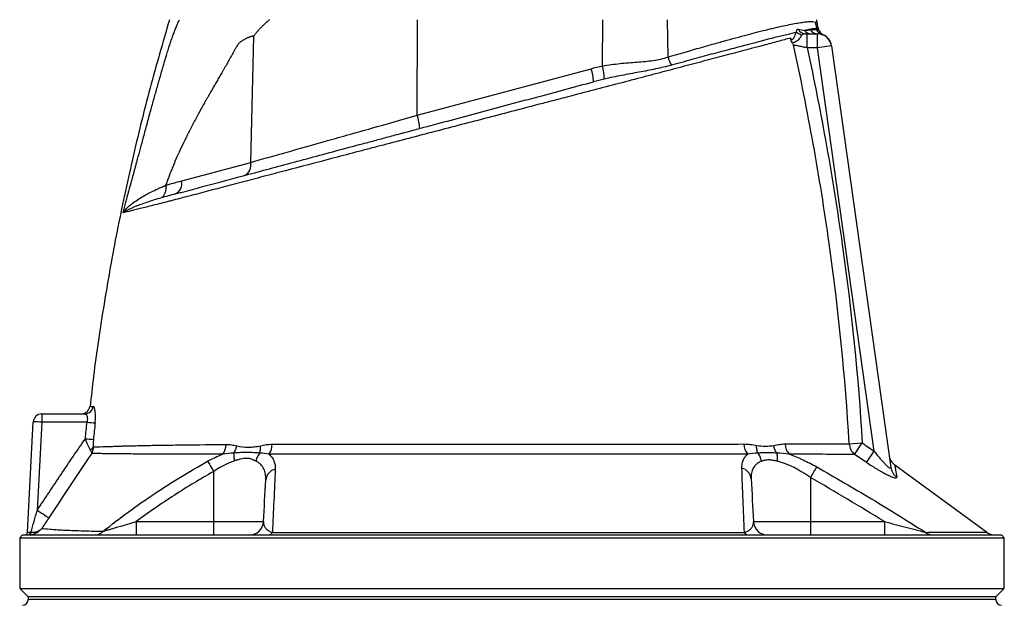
# Model space of a CAD drawing. Header units: millimetres. Extents: x 3853 to 8418, y 1533 to 10838.
# Tile 4 of 5: x 5260 to 7010, y 8493 to 9533. Entities that reach past the tile are written whole.
import ezdxf

# ---------------------------------------------------------------- set-up
doc = ezdxf.new("R2010")
doc.units = ezdxf.units.MM
doc.header["$LTSCALE"] = 5

msp = doc.modelspace()

# ---------------------------------------------------------------- linework, layer by layer
at = {"color": 7, "linetype": 'Continuous', "lineweight": 25}
for p, q in [((5966.8, 9363.1), (5967.4, 9532.9)), ((6296.4, 9450.5), (6296.6, 9532.9)), ((6412.6, 9466.5), (6411.4, 9532.9)), ((6677.5, 9526.5), (6677.3, 9532.9)), ((5670.8, 9279.6), (5676.3, 9503.8)), ((6660, 9482.9), (6660, 9507.9)), ((6660, 9507.9), (6678.5, 9507.9)), ((6678.5, 9482.9), (6678.5, 9507.9)), ((6679.9, 9516.9), (6679.7, 9517.6)), ((6688.4, 9506.1), (6688.4, 9506.1)), ((6703.3, 9486.4), (6678.5, 9482.9)), ((6703.3, 9486.4), (6808.5, 8737.7)), ((6678.5, 9482.9), (6660, 9482.9)), ((6779.2, 8766.9), (6678.5, 9482.9)), ((5966.8, 9363.1), (6275.8, 9445.9)), ((5548.2, 9246.7), (5670.8, 9279.6)), ((5299.5, 8832.9), (5376.3, 8832.9)), ((5299.5, 8832.9), (5299.5, 8818.1)), ((5274.2, 8622.6), (5284.5, 8818.7)), ((5299.5, 8818.1), (5291.3, 8661.5)), ((5379.9, 8818.1), (5299.5, 8818.1)), ((6734.7, 8779.8), (6757.8, 8781.2)), ((6744.3, 8760.9), (6757.8, 8781.2)), ((6765.5, 8746.6), (6779.2, 8766.9)), ((6978.4, 8622.9), (6815.7, 8742)), ((5604.9, 8730.4), (5604.9, 8641.6)), ((6665.6, 8719.7), (6665.6, 8641.6)), ((5467.5, 8641.6), (5467.5, 8617.9)), ((5467.5, 8641.6), (5604.9, 8641.6)), ((5604.9, 8641.6), (5693.7, 8641.6)), ((5604.9, 8641.6), (5604.9, 8617.9)), ((6564.4, 8641.6), (6665.6, 8641.6)), ((6665.6, 8641.6), (6665.6, 8617.9)), ((6665.6, 8641.6), (6797.1, 8641.6)), ((6797.1, 8641.6), (6797.1, 8617.9)), ((5265.3, 8617.9), (5260.3, 8612.9)), ((5260.3, 8612.9), (5260.3, 8522.9)), ((5260.3, 8612.9), (7010.3, 8612.9)), ((5265.3, 8617.9), (7005.3, 8617.9)), ((7010.3, 8612.9), (7005.3, 8617.9)), ((7010.3, 8522.9), (7010.3, 8612.9)), ((5260.3, 8522.9), (5275.3, 8507.9)), ((5260.3, 8522.9), (7010.3, 8522.9)), ((6995.3, 8507.9), (7010.3, 8522.9)), ((5275.3, 8507.9), (5275.3, 8503)), ((6995.3, 8507.9), (5275.3, 8507.9)), ((6995.3, 8503), (6995.3, 8507.9))]:
    msp.add_line(p, q, dxfattribs=at)
at = {"color": 8, "linetype": 'Continuous', "lineweight": 25}
msp.add_line((6995.3, 8503), (5275.3, 8503), dxfattribs=at)
at = {"color": 7, "linetype": 'Continuous', "lineweight": 25, "flags": 128}
for points in [[(5594.3, 8748.7), (5595.2, 8747.3), (5596.3, 8745.5), (5597.5, 8743.5), (5598.8, 8741.2), (5600.2, 8738.7), (5601.8, 8736.1), (5603.3, 8733.3), (5604.9, 8730.4)], [(5312, 8648.2), (5311.1, 8648.7), (5309.7, 8649.6), (5307.6, 8650.9), (5305, 8652.6), (5302, 8654.5), (5298.6, 8656.7), (5295, 8659), (5291.3, 8661.5)], [(5277.7, 8617.9), (5278.3, 8618.1), (5278.8, 8618.4), (5279.2, 8618.8), (5279.6, 8619.4), (5279.9, 8620.1), (5280.2, 8620.9), (5280.3, 8621.8), (5280.3, 8622.7)]]:
    msp.add_lwpolyline(points, dxfattribs=at)
at = {"color": 7, "linetype": 'Continuous', "lineweight": 25}
for centre, radius, start, end in [((6699.4, 9529.6), 25, 181.7581, 209.1004), ((6652.5, 9522.1), 16, 225.7867, 263.254), ((6656.8, 9521.7), 13.8, 204.8765, 269.0025), ((6666.6, 9521.7), 13.9, 215.3064, 269.5086), ((6678.6, 9522.3), 14.5, 210.3844, 269.6738), ((6690, 9521), 14.8, 202.2684, 253.2008), ((6690.5, 9520.8), 14.8, 201.7547, 252.3944), ((6678.5, 9482.9), 25, 8, 90), ((6666.2, 9510.5), 15, 17.9462, 24.853), ((6694.7, 9519.7), 15, 197.8834, 245.1247), ((6678.5, 9483.2), 25, 7.9956, 66.7089), ((6188.1, 9426.6), 110.9, 0.3755, 12.461), ((6456, 9475.8), 44.3, 192.0373, 212.2816), ((6201.7, 9420.1), 78.5, 1.7777, 19.1224), ((5892.7, 9337.4), 78.5, 1.7777, 19.1224), ((5651.2, 9274.7), 20.2, 294.767, 14.0722), ((5528.5, 9241.8), 20.2, 294.767, 14.0722), ((5370, 8847.9), 15, 270.747, 353.446), ((5376.2, 8847.7), 14.8, 270.4253, 354.0864), ((5299.5, 8817.9), 15, 90, 177), ((5284.5, 8603.5), 215.1, 86.003, 89.9958), ((5419.5, 9175.7), 359.7, 263.6783, 265.979), ((5414.2, 9146.8), 360, 264.0654, 266.3645), ((5380.6, 8779.5), 11.7, 296.2572, 332.4748), ((5597.2, 8779.5), 30.1, 322.7158, 358.1863), ((5676.9, 8779.7), 32.2, 325.2458, 358.7671), ((6577.4, 8780.2), 29.9, 181.4907, 219.1714), ((6648.1, 8780.5), 27.6, 181.9782, 224.3212), ((6760.2, 8780.8), 25.5, 182.4123, 231.3407), ((6830.3, 8762.2), 25, 188.3847, 234.2483), ((5719.2, 8713.4), 21.8, 102.4325, 174.2362), ((6538.5, 8715.2), 22, 5.3866, 76.0562), ((7056.2, 8501.2), 447.5, 147.9374, 150.7829), ((6832.4, 8741.1), 24.2, 188.1417, 236.5844), ((5668.7, 8642.9), 25, 270, 357), ((6589.3, 8642.9), 25, 183, 270), ((5269.3, 8622.9), 5, 270, 357), ((5274.8, 8622.1), 4.34, 282.6732, 6.9115), ((5393.9, 8637.8), 19.9, 270.8131, 317.9013), ((5701.5, 8627.1), 9.28, 274.766, 328.985), ((6556.1, 8626.8), 8.94, 210.2621, 264.9262), ((6883.4, 8637.8), 20, 230.0791, 269.5623), ((6993.4, 8642.9), 25, 233.0886, 270), ((5265.3, 8503), 10, 271, 0), ((7005.3, 8503), 10, 180, 269)]:
    msp.add_arc(centre, radius, start, end, dxfattribs=at)
msp.add_ellipse((5289.3, 8622.9), major_axis=(15, 0.3), ratio=0.005781, start_param=3.141189, end_param=3.973355, dxfattribs=at)
for points, knots in [([(5526.4, 9532.9), (5514.7, 9492.5), (5490.8, 9410.4), (5460, 9285), (5432.6, 9157.3), (5409.7, 9028.7), (5394, 8924.9), (5387.4, 8863.9), (5385.4, 8846.1)], [0, 0, 0, 0, 0.179584, 0.365661, 0.551663, 0.737639, 0.923639, 1, 1, 1, 1]), ([(5446.3, 9199.2), (5447.1, 9202.3), (5448.7, 9208.2), (5450.9, 9216.6), (5452.9, 9223.8), (5454.6, 9229.9), (5456, 9235), (5457.1, 9238.9), (5458, 9242.1), (5458.8, 9245), (5459.6, 9247.9), (5460.4, 9250.8), (5461.2, 9253.8), (5462, 9256.8), (5462.9, 9259.8), (5463.7, 9262.9), (5464.6, 9266), (5465.4, 9269.1), (5466.3, 9272.2), (5467.1, 9275.4), (5468, 9278.7), (5468.9, 9281.9), (5471.2, 9290.4), (5475.1, 9304.7), (5480.7, 9325.4), (5486.7, 9347.8), (5491.9, 9367), (5496.1, 9382.1), (5499, 9392.7), (5502, 9403.3), (5505, 9413.9), (5508, 9424.5), (5511, 9435.1), (5514, 9445.7), (5516.6, 9454.5), (5518.6, 9461.5), (5520.1, 9466.6), (5521.7, 9471.5), (5523.1, 9476.3), (5524.6, 9481), (5526.1, 9485.6), (5527.6, 9490), (5529, 9494.3), (5530.4, 9498.4), (5531.9, 9502.5), (5533.3, 9506.4), (5534.7, 9510.1), (5536.1, 9513.8), (5537.4, 9517.3), (5538.8, 9520.7), (5540.1, 9523.9), (5541.5, 9527), (5542.8, 9530), (5543.7, 9531.9), (5544.1, 9532.9)], [0, 0, 0, 0, 0.028981, 0.05462, 0.076899, 0.095804, 0.111324, 0.123447, 0.132169, 0.140832, 0.149578, 0.158407, 0.16732, 0.176318, 0.1854, 0.194567, 0.20382, 0.213157, 0.222581, 0.232091, 0.241687, 0.25137, 0.26114, 0.31708, 0.377982, 0.443881, 0.514805, 0.545901, 0.57699, 0.608072, 0.639147, 0.670215, 0.701275, 0.732327, 0.763372, 0.778693, 0.793665, 0.808292, 0.822579, 0.836529, 0.850148, 0.863441, 0.876413, 0.88907, 0.901419, 0.913467, 0.92522, 0.936688, 0.947878, 0.958799, 0.969461, 0.979875, 0.990051, 1, 1, 1, 1]), ([(5704, 9532.9), (5702.7, 9531.7), (5700.3, 9529.5), (5697, 9526.5), (5694.3, 9523.9), (5692.2, 9521.9), (5690.6, 9520.4), (5689, 9518.9), (5687.3, 9517.1), (5685.4, 9515), (5683.4, 9512.8), (5681.6, 9510.6), (5679.8, 9508.4), (5678, 9506.1), (5676.9, 9504.6), (5676.3, 9503.8)], [0, 0, 0, 0, 0.130608, 0.242339, 0.335183, 0.409136, 0.464192, 0.500351, 0.573381, 0.645815, 0.717679, 0.789002, 0.85981, 0.930133, 1, 1, 1, 1]), ([(6412.6, 9466.5), (6430.4, 9471.8), (6447.5, 9476.8), (6472.2, 9483.8), (6480.3, 9486.1), (6496.1, 9490.6), (6503.8, 9492.7), (6526.2, 9498.9), (6540.2, 9502.7), (6566.5, 9509.7), (6578.8, 9512.8), (6593, 9516.3), (6595.8, 9516.9), (6601.3, 9518.2), (6603.9, 9518.8), (6611.7, 9520.6), (6616.7, 9521.7), (6630.6, 9524.7), (6638.8, 9526.3), (6649.4, 9528), (6652.6, 9528.5), (6657.1, 9529), (6658.5, 9529.2), (6661.2, 9529.4), (6662.5, 9529.5), (6668.4, 9529.8), (6672, 9529.6), (6674.4, 9528.8)], [0, 0, 0, 0, 0.125, 0.125, 0.1875, 0.1875, 0.25, 0.25, 0.375, 0.375, 0.5, 0.5, 0.53125, 0.53125, 0.5625, 0.5625, 0.625, 0.625, 0.75, 0.75, 0.8125, 0.8125, 0.84375, 0.84375, 0.875, 0.875, 1, 1, 1, 1]), ([(6677.5, 9526.5), (6677.5, 9524.8), (6677.8, 9523.1), (6678.5, 9519.9), (6679.1, 9518.3), (6679.8, 9516.8)], [0, 0, 0, 0, 0.5, 0.5, 1, 1, 1, 1]), ([(5676.3, 9503.8), (5675.9, 9503.7), (5675.1, 9503.6), (5673.8, 9503.4), (5672.6, 9503.1), (5671.3, 9502.8), (5670.1, 9502.4), (5668.8, 9502), (5667.5, 9501.5), (5666.2, 9501), (5664.9, 9500.4), (5663.6, 9499.8), (5661.6, 9498.8), (5659.1, 9497.5), (5656.3, 9495.8), (5653.8, 9494.2), (5651.7, 9492.6), (5650.1, 9491.1), (5648.9, 9489.7), (5648.1, 9488.5), (5647.3, 9487.4), (5646.5, 9486.1), (5645.6, 9484.6), (5644.5, 9482.8), (5643.4, 9480.9), (5642.2, 9478.7), (5640.8, 9476.4), (5639.4, 9473.8), (5636.6, 9468.8), (5633, 9462.2), (5628.9, 9455), (5625.8, 9449.6), (5623.2, 9445.2), (5620.7, 9440.9), (5618.3, 9436.8), (5616, 9432.8), (5613.8, 9428.9), (5611.6, 9425.2), (5609.5, 9421.5), (5607.5, 9418.1), (5605.6, 9414.7), (5603.7, 9411.5), (5602, 9408.4), (5600.3, 9405.5), (5598.7, 9402.7), (5597.1, 9400), (5595.7, 9397.4), (5594.3, 9395), (5593, 9392.7), (5591.8, 9390.6), (5590.6, 9388.6), (5589.5, 9386.7), (5585.2, 9378.9), (5577.7, 9365.5), (5567.6, 9346.4), (5558.2, 9328.1), (5549.6, 9310.4), (5541.7, 9293.5), (5535.7, 9279.8), (5531.3, 9269.1), (5528.1, 9261.4), (5525.2, 9253.7), (5522.3, 9246.1), (5520.5, 9241), (5519.6, 9238.5)], [0, 0, 0, 0, 0.004953, 0.009964, 0.015038, 0.020178, 0.025387, 0.030669, 0.036026, 0.041461, 0.046978, 0.052578, 0.058265, 0.072186, 0.084567, 0.095429, 0.104801, 0.112729, 0.119293, 0.122887, 0.127182, 0.132181, 0.137886, 0.144299, 0.151421, 0.159252, 0.167792, 0.177042, 0.187003, 0.22152, 0.248268, 0.26489, 0.281022, 0.296665, 0.311817, 0.32648, 0.340653, 0.354336, 0.367529, 0.380233, 0.392447, 0.404171, 0.415405, 0.42615, 0.436405, 0.44617, 0.455445, 0.464231, 0.472527, 0.480333, 0.487649, 0.494476, 0.500813, 0.571801, 0.63934, 0.703455, 0.764173, 0.821528, 0.87556, 0.901234, 0.926509, 0.951391, 0.975886, 1, 1, 1, 1]), ([(6641.4, 9510.6), (6636, 9509.3), (6630, 9507.9), (6620.2, 9505.5), (6616.8, 9504.7), (6609.7, 9502.9), (6606, 9502), (6587, 9497.2), (6570, 9492.8), (6541.8, 9485.3), (6531.9, 9482.7), (6516.5, 9478.6), (6511.2, 9477.2), (6500.5, 9474.3), (6495, 9472.9), (6478.3, 9468.4), (6466.8, 9465.3), (6443.1, 9458.8), (6431, 9455.5), (6418.5, 9452.1)], [0, 0, 0, 0, 0.125, 0.125, 0.1875, 0.1875, 0.25, 0.25, 0.5, 0.5, 0.625, 0.625, 0.6875, 0.6875, 0.75, 0.75, 0.875, 0.875, 1, 1, 1, 1]), ([(6630.2, 9500.2), (6630.6, 9499.8), (6631, 9499.3), (6631.7, 9498.5), (6632, 9498.2), (6632.7, 9497.8), (6633, 9497.8), (6633.7, 9497.9), (6634, 9498), (6635, 9498.8), (6635.6, 9499.5), (6636.6, 9501.2), (6637, 9502.1), (6637.8, 9503.8), (6638.1, 9504.7), (6638.7, 9506.2), (6639, 9506.9), (6639.6, 9508.2), (6640, 9508.8), (6640.6, 9509.8), (6641, 9510.2), (6641.4, 9510.6)], [0, 0, 0, 0, 0.0625, 0.0625, 0.125, 0.125, 0.1875, 0.1875, 0.25, 0.25, 0.375, 0.375, 0.5, 0.5, 0.625, 0.625, 0.75, 0.75, 0.875, 0.875, 1, 1, 1, 1]), ([(6650.7, 9506.2), (6650.1, 9505.6), (6649.6, 9505), (6648.6, 9503.4), (6648.2, 9502.5), (6647.1, 9500.6), (6646.5, 9499.6), (6645, 9497.7), (6644.1, 9496.8), (6642.2, 9495.2), (6641.2, 9494.5), (6639.2, 9493.4), (6638.2, 9492.9), (6636.3, 9492.3), (6635.4, 9492.2), (6633.9, 9492.1), (6633.3, 9492.1), (6632.8, 9492.4)], [0, 0, 0, 0, 0.125, 0.125, 0.25, 0.25, 0.375, 0.375, 0.5, 0.5, 0.625, 0.625, 0.75, 0.75, 0.875, 0.875, 1, 1, 1, 1]), ([(6641.4, 9510.6), (6641.1, 9511.5), (6641.1, 9512.3), (6641.1, 9513.7), (6641.3, 9514.3), (6641.9, 9515.3), (6642.2, 9515.6), (6643.2, 9516), (6643.7, 9516), (6644.3, 9515.9)], [0, 0, 0, 0, 0.25, 0.25, 0.5, 0.5, 0.75, 0.75, 1, 1, 1, 1]), ([(6656.6, 9507.9), (6655.5, 9507.9), (6654.4, 9507.7), (6652.9, 9507.3), (6652.4, 9507.1), (6651.4, 9506.7), (6651, 9506.5), (6650.7, 9506.2)], [0, 0, 0, 0, 0.5, 0.5, 0.75, 0.75, 1, 1, 1, 1]), ([(6677.5, 9517.4), (6675.8, 9517.4), (6673, 9517.1), (6667.4, 9516.2), (6665.3, 9515.8), (6660.7, 9514.9), (6658.1, 9514.3), (6655.3, 9513.7)], [0, 0, 0, 0, 0.5, 0.5, 0.75, 0.75, 1, 1, 1, 1]), ([(6666.1, 9515), (6668.3, 9515.3), (6670.2, 9515.4), (6673.6, 9515.5), (6675.1, 9515.4), (6676.3, 9515.4)], [0, 0, 0, 0, 0.5, 0.5, 1, 1, 1, 1]), ([(6630.2, 9500.2), (6626.8, 9499.3), (6623.2, 9498.3), (6615.8, 9496.3), (6611.9, 9495.3), (6599.8, 9492.1), (6591.1, 9489.8), (6563.5, 9482.4), (6542.9, 9476.9), (6514.3, 9469.3), (6508.4, 9467.8), (6496.5, 9464.7), (6490.5, 9463.1), (6472.1, 9458.2), (6459.4, 9454.9), (6433.3, 9448), (6419.9, 9444.5), (6399.3, 9439), (6392.3, 9437.2), (6378.1, 9433.5), (6371, 9431.6), (6334.7, 9422.1), (6305, 9414.3), (6259.3, 9402.4), (6244, 9398.4), (6220.6, 9392.3), (6212.8, 9390.2), (6197.1, 9386.1), (6189.2, 9384.1), (6149.4, 9373.7), (6117.8, 9365.5), (6070.6, 9353.1), (6054.9, 9349.1), (6023.6, 9340.9), (6007.9, 9336.8), (5976.8, 9328.7), (5961.2, 9324.6), (5930.7, 9316.6), (5915.8, 9312.7), (5893.7, 9307), (5886.3, 9305), (5871.8, 9301.2), (5864.6, 9299.3), (5843, 9293.6), (5828.8, 9289.9), (5786.6, 9278.8), (5759.2, 9271.6), (5725.8, 9262.8), (5719.2, 9261.1), (5706.1, 9257.7), (5699.6, 9256), (5680.4, 9250.9), (5667.9, 9247.6), (5631.1, 9238), (5607.8, 9231.9), (5574.4, 9223.1), (5563.5, 9220.2), (5547.6, 9216.1), (5542.4, 9214.7), (5534.7, 9212.7), (5532.1, 9212), (5527.1, 9210.7), (5524.6, 9210.1), (5512.2, 9206.9), (5503.1, 9204.6), (5486.3, 9200.4), (5478.8, 9198.5), (5468.7, 9196), (5465.6, 9195.2), (5459.8, 9193.8), (5457.2, 9193.1), (5450.1, 9191.4), (5446.4, 9190.5), (5443.9, 9189.8)], [0, 0, 0, 0, 0.015625, 0.015625, 0.03125, 0.03125, 0.0625, 0.0625, 0.125, 0.125, 0.140625, 0.140625, 0.15625, 0.15625, 0.1875, 0.1875, 0.21875, 0.21875, 0.234375, 0.234375, 0.25, 0.25, 0.3125, 0.3125, 0.34375, 0.34375, 0.359375, 0.359375, 0.375, 0.375, 0.4375, 0.4375, 0.46875, 0.46875, 0.5, 0.5, 0.53125, 0.53125, 0.5625, 0.5625, 0.578125, 0.578125, 0.59375, 0.59375, 0.625, 0.625, 0.6875, 0.6875, 0.703125, 0.703125, 0.71875, 0.71875, 0.75, 0.75, 0.8125, 0.8125, 0.84375, 0.84375, 0.859375, 0.859375, 0.867187, 0.867187, 0.875, 0.875, 0.90625, 0.90625, 0.9375, 0.9375, 0.953125, 0.953125, 0.96875, 0.96875, 1, 1, 1, 1]), ([(6632.8, 9492.4), (6632.5, 9492.8), (6632.2, 9493.4), (6631.6, 9494.6), (6631.4, 9495.3), (6630.8, 9497.3), (6630.5, 9498.8), (6630.2, 9500.2)], [0, 0, 0, 0, 0.25, 0.25, 0.5, 0.5, 1, 1, 1, 1]), ([(6734.7, 8779.8), (6727.6, 8898.9), (6715.6, 9017.5), (6690.7, 9194.6), (6681.2, 9253.5), (6660.1, 9370.9), (6648.4, 9429.4), (6635.7, 9487.7)], [0, 0, 0, 0, 0.5, 0.5, 0.75, 0.75, 1, 1, 1, 1]), ([(6660, 9482.9), (6657.5, 9483.4), (6655, 9483.9), (6651.5, 9484.6), (6650.3, 9484.8), (6648, 9485.3), (6646.9, 9485.5), (6643.7, 9486.1), (6641.8, 9486.5), (6638.3, 9487.2), (6636.8, 9487.5), (6635.7, 9487.7)], [0, 0, 0, 0, 0.25, 0.25, 0.375, 0.375, 0.5, 0.5, 0.75, 0.75, 1, 1, 1, 1]), ([(6660, 9482.9), (6672.5, 9425.1), (6683.9, 9367.1), (6704.7, 9250.8), (6714, 9192.4), (6738.6, 9016.8), (6750.6, 8899.2), (6757.8, 8781.2)], [0, 0, 0, 0, 0.25, 0.25, 0.5, 0.5, 1, 1, 1, 1]), ([(6296.4, 9450.5), (6301.4, 9451.6), (6306.5, 9452.4), (6316.7, 9453.9), (6321.8, 9454.5), (6337.1, 9456.1), (6347.1, 9456.8), (6362, 9458), (6367, 9458.4), (6376.7, 9459.3), (6381.4, 9459.9), (6390.7, 9461.3), (6395.2, 9462.1), (6404.1, 9464), (6408.4, 9465.2), (6412.6, 9466.5)], [0, 0, 0, 0, 0.125, 0.125, 0.25, 0.25, 0.5, 0.5, 0.625, 0.625, 0.75, 0.75, 0.875, 0.875, 1, 1, 1, 1]), ([(6418.5, 9452.1), (6409.5, 9449.6), (6400.2, 9447.4), (6385.8, 9444.4), (6380.9, 9443.4), (6371.1, 9441.5), (6366.1, 9440.6), (6351, 9437.8), (6340.8, 9435.9), (6320, 9431.9), (6309.5, 9429.8), (6299, 9427.3)], [0, 0, 0, 0, 0.25, 0.25, 0.375, 0.375, 0.5, 0.5, 0.75, 0.75, 1, 1, 1, 1]), ([(5537, 9223.5), (5539.8, 9224.2), (5542.7, 9225), (5548.4, 9226.5), (5551.2, 9227.3), (5559.9, 9229.6), (5565.8, 9231.2), (5583.7, 9236), (5596, 9239.3), (5633.8, 9249.4), (5660.4, 9256.5), (5702.4, 9267.8), (5716.8, 9271.6), (5746.2, 9279.5), (5761.1, 9283.5), (5806.6, 9295.7), (5837.8, 9304.1), (5877.8, 9314.8), (5885.8, 9316.9), (5898, 9320.2), (5902, 9321.3), (5910.2, 9323.5), (5914.3, 9324.6), (5926.7, 9327.9), (5935, 9330.1), (5951.8, 9334.6), (5960.3, 9336.9), (5977.4, 9341.5), (5986, 9343.8), (6003.2, 9348.4), (6011.9, 9350.7), (6037.8, 9357.6), (6055.1, 9362.3), (6107.2, 9376.3), (6142.2, 9385.6), (6194.8, 9399.7), (6212.2, 9404.4), (6246.5, 9413.6), (6263.4, 9418.1), (6280.1, 9422.6)], [0, 0, 0, 0, 0.015625, 0.015625, 0.03125, 0.03125, 0.0625, 0.0625, 0.125, 0.125, 0.25, 0.25, 0.3125, 0.3125, 0.375, 0.375, 0.5, 0.5, 0.53125, 0.53125, 0.546875, 0.546875, 0.5625, 0.5625, 0.59375, 0.59375, 0.625, 0.625, 0.65625, 0.65625, 0.6875, 0.6875, 0.75, 0.75, 0.875, 0.875, 0.9375, 0.9375, 1, 1, 1, 1]), ([(5670.8, 9279.6), (5680.8, 9282.4), (5691.3, 9285.4), (5707.5, 9290), (5713.1, 9291.5), (5724.2, 9294.7), (5729.9, 9296.3), (5758.5, 9304.3), (5782.4, 9311.1), (5820, 9321.7), (5832.8, 9325.3), (5852.4, 9330.8), (5859, 9332.7), (5872.2, 9336.4), (5878.9, 9338.3), (5912.2, 9347.7), (5939.3, 9355.3), (5966.8, 9363.1)], [0, 0, 0, 0, 0.125, 0.125, 0.1875, 0.1875, 0.25, 0.25, 0.5, 0.5, 0.625, 0.625, 0.6875, 0.6875, 0.75, 0.75, 1, 1, 1, 1]), ([(5443.9, 9189.9), (5443.9, 9189.9), (5443.9, 9189.9), (5443.9, 9189.9), (5443.9, 9189.9), (5444, 9189.9), (5444, 9190), (5444, 9190), (5444, 9190.1), (5444.1, 9190.1), (5444.1, 9190.2), (5444.3, 9190.4), (5444.3, 9190.5), (5444.6, 9190.9), (5444.8, 9191.2), (5445.4, 9191.9), (5445.7, 9192.5), (5446.9, 9194), (5447.8, 9195), (5450.6, 9198.1), (5452.7, 9200.2), (5459.7, 9206.4), (5465.3, 9210.5), (5475, 9216.6), (5478.5, 9218.7), (5485.7, 9222.8), (5489.6, 9224.8), (5497.6, 9228.8), (5501.8, 9230.8), (5508.3, 9233.7), (5510.5, 9234.7), (5513.8, 9236.1), (5515.5, 9236.8), (5517.5, 9237.7), (5518.6, 9238.1), (5519, 9238.2), (5519.3, 9238.4), (5519.4, 9238.4), (5519.6, 9238.5)], [0, 0, 0, 0, 0.000488, 0.000488, 0.000977, 0.000977, 0.001953, 0.001953, 0.003906, 0.003906, 0.007812, 0.007812, 0.015625, 0.015625, 0.03125, 0.03125, 0.0625, 0.0625, 0.125, 0.125, 0.25, 0.25, 0.5, 0.5, 0.625, 0.625, 0.75, 0.75, 0.875, 0.875, 0.9375, 0.9375, 0.96875, 0.984375, 0.992188, 0.996094, 0.996094, 1, 1, 1, 1]), ([(5519.6, 9238.5), (5519.9, 9236.1), (5520, 9233.7), (5519.6, 9229.1), (5519.1, 9227), (5517.8, 9223.1), (5516.8, 9221.3), (5514.5, 9218.4), (5513.2, 9217.3), (5511.7, 9216.5)], [0, 0, 0, 0, 0.25, 0.25, 0.5, 0.5, 0.75, 0.75, 1, 1, 1, 1]), ([(5511.7, 9216.5), (5507.5, 9215.2), (5503.4, 9214), (5495.6, 9211.6), (5491.8, 9210.4), (5484.6, 9207.9), (5481.2, 9206.8), (5474.6, 9204.4), (5471.6, 9203.3), (5462.9, 9199.9), (5457.9, 9197.7), (5451.7, 9194.6), (5449.8, 9193.6), (5447.3, 9192.2), (5446.6, 9191.7), (5445.5, 9191), (5445.2, 9190.8), (5444.7, 9190.4), (5444.5, 9190.3), (5444.3, 9190.2), (5444.2, 9190.1), (5444.1, 9190), (5444.1, 9190), (5444, 9189.9), (5444, 9189.9), (5444, 9189.9), (5444, 9189.9), (5443.9, 9189.9), (5443.9, 9189.9), (5443.9, 9189.9), (5443.9, 9189.9), (5443.9, 9189.9)], [0, 0, 0, 0, 0.125, 0.125, 0.25, 0.25, 0.375, 0.375, 0.5, 0.5, 0.75, 0.75, 0.875, 0.875, 0.9375, 0.9375, 0.96875, 0.96875, 0.984375, 0.984375, 0.992188, 0.992188, 0.996094, 0.996094, 0.998047, 0.998047, 0.999023, 0.999023, 0.999512, 0.999512, 1, 1, 1, 1]), ([(5394.3, 8816.8), (5394.5, 8818.8), (5394.7, 8820.7), (5394.9, 8824.4), (5394.9, 8826.3), (5394.9, 8828.9), (5394.9, 8829.8), (5394.9, 8831.5), (5394.8, 8832.3), (5394.7, 8834.7), (5394.6, 8836.2), (5394.2, 8838.9), (5394, 8840.1), (5393.5, 8842.3), (5393.2, 8843.2), (5392.8, 8844.3), (5392.6, 8844.6), (5392.3, 8845.2), (5392.1, 8845.4), (5391.7, 8846), (5391.3, 8846.2), (5391, 8846.2)], [0, 0, 0, 0, 0.125, 0.125, 0.25, 0.25, 0.3125, 0.3125, 0.375, 0.375, 0.5, 0.5, 0.625, 0.625, 0.75, 0.75, 0.8125, 0.8125, 0.875, 0.875, 1, 1, 1, 1]), ([(5376.3, 8832.9), (5376.7, 8832.9), (5377, 8832.8), (5377.7, 8832.4), (5378, 8832.2), (5378.6, 8831.5), (5378.9, 8831.1), (5379.4, 8830), (5379.7, 8829.4), (5380.1, 8828.1), (5380.2, 8827.3), (5380.4, 8825.7), (5380.5, 8824.8), (5380.5, 8822.1), (5380.3, 8820.1), (5379.9, 8818.1)], [0, 0, 0, 0, 0.125, 0.125, 0.25, 0.25, 0.375, 0.375, 0.5, 0.5, 0.625, 0.625, 0.75, 0.75, 1, 1, 1, 1]), ([(5291.3, 8661.5), (5305.3, 8682.8), (5319.5, 8704.2), (5348, 8746.6), (5362.4, 8767.8), (5377, 8788.8)], [0, 0, 0, 0, 0.5, 0.5, 1, 1, 1, 1]), ([(5385.8, 8769), (5385.1, 8770.2), (5384.3, 8771.6), (5383.2, 8773.8), (5382.8, 8774.6), (5382, 8776.2), (5381.7, 8777.1), (5380.5, 8779.6), (5379.8, 8781.4), (5378.4, 8785), (5377.7, 8786.9), (5377, 8788.8)], [0, 0, 0, 0, 0.25, 0.25, 0.375, 0.375, 0.5, 0.5, 0.75, 0.75, 1, 1, 1, 1]), ([(5391.4, 8787.6), (5391.1, 8785.2), (5391, 8782.9), (5390.8, 8779.5), (5390.8, 8778.3), (5390.8, 8776.1), (5390.9, 8775.1), (5391, 8774.1)], [0, 0, 0, 0, 0.5, 0.5, 0.75, 0.75, 1, 1, 1, 1]), ([(5385.8, 8769), (5386.6, 8767.7), (5387.1, 8766.6), (5387.7, 8765), (5387.9, 8764.5), (5388.1, 8763.7), (5388.1, 8763.5), (5388.2, 8763.1), (5388.2, 8762.8), (5388.2, 8762.6)], [0, 0, 0, 0, 0.5, 0.5, 0.75, 0.75, 0.875, 0.875, 1, 1, 1, 1]), ([(5391, 8774.1), (5391, 8772), (5390.7, 8770), (5390, 8767.2), (5389.7, 8766.2), (5389.2, 8764.8), (5389, 8764.4), (5388.6, 8763.5), (5388.4, 8763.1), (5388.2, 8762.6)], [0, 0, 0, 0, 0.5, 0.5, 0.75, 0.75, 0.875, 0.875, 1, 1, 1, 1]), ([(5391, 8774.1), (5395.6, 8774.3), (5401.4, 8774.5), (5409.9, 8774.8), (5411.6, 8774.8), (5415.2, 8774.9), (5417.1, 8775), (5422.9, 8775.2), (5427, 8775.3), (5433.4, 8775.5), (5435.6, 8775.6), (5438.9, 8775.7), (5440.1, 8775.8), (5442.4, 8775.8), (5443.5, 8775.9), (5449.3, 8776), (5454, 8776.1), (5468.4, 8776.5), (5478.3, 8776.7), (5498.8, 8777.1), (5509.4, 8777.3), (5525.8, 8777.5), (5531.3, 8777.6), (5542.6, 8777.7), (5548.3, 8777.8), (5577.3, 8778.2), (5601.7, 8778.4), (5627.3, 8778.6)], [0, 0, 0, 0, 0.125, 0.125, 0.15625, 0.15625, 0.1875, 0.1875, 0.25, 0.25, 0.28125, 0.28125, 0.296875, 0.296875, 0.3125, 0.3125, 0.375, 0.375, 0.5, 0.5, 0.625, 0.625, 0.6875, 0.6875, 0.75, 0.75, 1, 1, 1, 1]), ([(5627.3, 8778.6), (5630.4, 8778.6), (5633.6, 8778.4), (5639.9, 8777.5), (5643, 8776.9), (5646.1, 8776.2)], [0, 0, 0, 0, 0.5, 0.5, 1, 1, 1, 1]), ([(5641, 8763.3), (5642.2, 8765.2), (5643.2, 8767.2), (5645, 8771.5), (5645.6, 8773.8), (5646.1, 8776.2)], [0, 0, 0, 0, 0.5, 0.5, 1, 1, 1, 1]), ([(5646.1, 8776.2), (5652.8, 8774.6), (5659.6, 8773.7), (5670.2, 8773.7), (5673.8, 8774), (5680.9, 8774.9), (5684.5, 8775.5), (5688, 8776.3)], [0, 0, 0, 0, 0.5, 0.5, 0.75, 0.75, 1, 1, 1, 1]), ([(5686.8, 8763.3), (5687.4, 8765.1), (5687.8, 8767.2), (5688.2, 8771.6), (5688.2, 8774), (5688, 8776.3)], [0, 0, 0, 0, 0.5, 0.5, 1, 1, 1, 1]), ([(5688, 8776.3), (5691.5, 8777.1), (5695, 8777.8), (5702, 8778.7), (5705.5, 8779), (5709.1, 8779)], [0, 0, 0, 0, 0.5, 0.5, 1, 1, 1, 1]), ([(5709.1, 8779), (5740.3, 8779.1), (5772.4, 8779.2), (5822.1, 8779.2), (5838.9, 8779.2), (5864.4, 8779.2), (5873, 8779.2), (5890.2, 8779.2), (5899, 8779.2), (5916.6, 8779.2), (5925.5, 8779.2), (5939, 8779.2), (5943.5, 8779.2), (5952.6, 8779.2), (5957.1, 8779.2), (5980, 8779.2), (5998.4, 8779.2), (6035.4, 8779.2), (6053.9, 8779.2), (6091.3, 8779.2), (6110.1, 8779.2), (6138.4, 8779.2), (6147.8, 8779.2), (6166.8, 8779.2), (6176.3, 8779.2), (6204.7, 8779.2), (6223.4, 8779.2), (6260.4, 8779.2), (6278.8, 8779.2), (6315.2, 8779.2), (6333.1, 8779.2), (6359.9, 8779.2), (6368.7, 8779.2), (6381.9, 8779.2), (6386.3, 8779.2), (6395.1, 8779.2), (6399.4, 8779.2), (6420.9, 8779.3), (6437.7, 8779.3), (6486.9, 8779.3), (6518.1, 8779.3), (6547.6, 8779.4)], [0, 0, 0, 0, 0.125, 0.125, 0.1875, 0.1875, 0.21875, 0.21875, 0.25, 0.25, 0.28125, 0.28125, 0.296875, 0.296875, 0.3125, 0.3125, 0.375, 0.375, 0.4375, 0.4375, 0.5, 0.5, 0.53125, 0.53125, 0.5625, 0.5625, 0.625, 0.625, 0.6875, 0.6875, 0.75, 0.75, 0.78125, 0.78125, 0.796875, 0.796875, 0.8125, 0.8125, 0.875, 0.875, 1, 1, 1, 1]), ([(6547.6, 8779.4), (6551.4, 8779.4), (6555.1, 8779.1), (6562.6, 8778.2), (6566.3, 8777.6), (6569.9, 8776.9)], [0, 0, 0, 0, 0.5, 0.5, 1, 1, 1, 1]), ([(6572.4, 8763.3), (6571.5, 8765.2), (6570.8, 8767.4), (6570, 8772), (6569.8, 8774.4), (6569.9, 8776.9)], [0, 0, 0, 0, 0.5, 0.5, 1, 1, 1, 1]), ([(6569.9, 8776.9), (6575.2, 8776), (6580.4, 8775.5), (6590.7, 8775.5), (6595.7, 8776), (6600.6, 8776.9)], [0, 0, 0, 0, 0.5, 0.5, 1, 1, 1, 1]), ([(6600.6, 8776.9), (6603.9, 8777.6), (6607.3, 8778.3), (6613.9, 8779.2), (6617.2, 8779.5), (6620.5, 8779.5)], [0, 0, 0, 0, 0.5, 0.5, 1, 1, 1, 1]), ([(6605.9, 8763.3), (6604.5, 8765.2), (6603.4, 8767.4), (6601.6, 8772), (6600.9, 8774.5), (6600.6, 8776.9)], [0, 0, 0, 0, 0.5, 0.5, 1, 1, 1, 1]), ([(6620.5, 8779.5), (6644.6, 8779.5), (6666.2, 8779.6), (6694.9, 8779.7), (6703.8, 8779.7), (6716.1, 8779.7), (6720.1, 8779.7), (6727.7, 8779.7), (6731.3, 8779.8), (6734.7, 8779.8)], [0, 0, 0, 0, 0.5, 0.5, 0.75, 0.75, 0.875, 0.875, 1, 1, 1, 1]), ([(5621.1, 8761.3), (5595.7, 8761.3), (5571.6, 8761.3), (5542.9, 8761.3), (5537.2, 8761.3), (5526.1, 8761.4), (5520.6, 8761.4), (5504.4, 8761.4), (5494, 8761.4), (5473.9, 8761.5), (5464.2, 8761.6), (5450.1, 8761.7), (5445.5, 8761.7), (5438.8, 8761.8), (5436.5, 8761.8), (5432.1, 8761.9), (5430, 8761.9), (5423.7, 8762), (5419.7, 8762.1), (5412.1, 8762.2), (5408.6, 8762.2), (5398.6, 8762.4), (5392.8, 8762.5), (5388.2, 8762.6)], [0, 0, 0, 0, 0.25, 0.25, 0.3125, 0.3125, 0.375, 0.375, 0.5, 0.5, 0.625, 0.625, 0.6875, 0.6875, 0.71875, 0.71875, 0.75, 0.75, 0.8125, 0.8125, 0.875, 0.875, 1, 1, 1, 1]), ([(5641, 8763.3), (5640.8, 8761.4), (5640.7, 8759.1), (5641, 8754.4), (5641.3, 8751.9), (5641.8, 8749.3)], [0, 0, 0, 0, 0.5, 0.5, 1, 1, 1, 1]), ([(5686.8, 8763.3), (5683.4, 8763.5), (5679.9, 8763.8), (5672.6, 8764.2), (5668.9, 8764.4), (5661.2, 8764.4), (5657.3, 8764.3), (5649.3, 8763.9), (5645.2, 8763.6), (5641, 8763.3)], [0, 0, 0, 0, 0.25, 0.25, 0.5, 0.5, 0.75, 0.75, 1, 1, 1, 1]), ([(5680.3, 8749), (5679.8, 8749.2), (5679.1, 8749.6), (5678, 8750.1), (5677.2, 8750.4), (5676, 8750.9), (5674.5, 8751.5), (5671.8, 8752.5), (5668.1, 8753.5), (5663.3, 8754), (5658.2, 8753.7), (5653.8, 8752.8), (5650.2, 8751.8), (5647.6, 8751.1), (5644.8, 8750.2), (5642.9, 8749.7), (5641.8, 8749.3)], [0, 0, 0, 0, 0.0446583, 0.0803224, 0.1069855, 0.1246425, 0.1912274, 0.2487301, 0.3729097, 0.4983098, 0.6230625, 0.7485674, 0.8072724, 0.874189, 0.9255895, 1, 1, 1, 1]), ([(5686.8, 8763.3), (5685.2, 8761.3), (5683.8, 8759), (5681.5, 8754.2), (5680.7, 8751.6), (5680.3, 8749)], [0, 0, 0, 0, 0.5, 0.5, 1, 1, 1, 1]), ([(6554.3, 8761.3), (6524.4, 8761.3), (6492.8, 8761.4), (6442.8, 8761.4), (6425.8, 8761.4), (6403.9, 8761.4), (6399.5, 8761.4), (6390.7, 8761.4), (6386.2, 8761.4), (6372.8, 8761.4), (6363.8, 8761.4), (6336.7, 8761.5), (6318.4, 8761.5), (6281.5, 8761.5), (6262.9, 8761.5), (6225.3, 8761.5), (6206.3, 8761.5), (6177.5, 8761.5), (6167.8, 8761.5), (6148.6, 8761.5), (6139, 8761.5), (6110.2, 8761.5), (6091.2, 8761.5), (6053.3, 8761.5), (6034.4, 8761.5), (5996.9, 8761.5), (5978.2, 8761.5), (5955, 8761.5), (5950.3, 8761.5), (5941.1, 8761.5), (5936.5, 8761.5), (5922.8, 8761.5), (5913.8, 8761.5), (5895.9, 8761.4), (5887, 8761.4), (5869.5, 8761.4), (5860.8, 8761.4), (5834.9, 8761.4), (5817.9, 8761.4), (5767.5, 8761.4), (5734.9, 8761.4), (5703.3, 8761.3)], [0, 0, 0, 0, 0.125, 0.125, 0.1875, 0.1875, 0.203125, 0.203125, 0.21875, 0.21875, 0.25, 0.25, 0.3125, 0.3125, 0.375, 0.375, 0.4375, 0.4375, 0.46875, 0.46875, 0.5, 0.5, 0.5625, 0.5625, 0.625, 0.625, 0.6875, 0.6875, 0.703125, 0.703125, 0.71875, 0.71875, 0.75, 0.75, 0.78125, 0.78125, 0.8125, 0.8125, 0.875, 0.875, 1, 1, 1, 1]), ([(5703.3, 8761.3), (5705.4, 8759.6), (5707.1, 8757.8), (5709.3, 8754.8), (5710, 8753.8), (5711.2, 8751.6), (5711.7, 8750.5), (5714, 8744.9), (5714.8, 8739.9), (5714.5, 8734.7)], [0, 0, 0, 0, 0.25, 0.25, 0.375, 0.375, 0.5, 0.5, 1, 1, 1, 1]), ([(6543.8, 8736.5), (6543.6, 8741.5), (6544.4, 8746.1), (6546.9, 8752.4), (6548, 8754.4), (6550.8, 8758.1), (6552.4, 8759.8), (6554.3, 8761.3)], [0, 0, 0, 0, 0.5, 0.5, 0.75, 0.75, 1, 1, 1, 1]), ([(6605.9, 8763.3), (6602.9, 8763.4), (6599.9, 8763.5), (6594.1, 8763.7), (6591.3, 8763.8), (6585.7, 8763.8), (6582.9, 8763.7), (6577.6, 8763.5), (6575, 8763.4), (6572.4, 8763.3)], [0, 0, 0, 0, 0.25, 0.25, 0.5, 0.5, 0.75, 0.75, 1, 1, 1, 1]), ([(6578.6, 8748.7), (6578.2, 8751.3), (6577.5, 8754), (6575.4, 8759), (6574, 8761.3), (6572.4, 8763.3)], [0, 0, 0, 0, 0.5, 0.5, 1, 1, 1, 1]), ([(6607.1, 8748.7), (6606.4, 8748.9), (6605.2, 8749.1), (6603.5, 8749.5), (6601.9, 8749.9), (6600.4, 8750.1), (6598.1, 8750.5), (6595.1, 8750.9), (6591.4, 8751.1), (6587.9, 8750.9), (6585, 8750.5), (6582.6, 8749.9), (6580.6, 8749.4), (6579.3, 8748.9), (6578.6, 8748.7)], [0, 0, 0, 0, 0.056515, 0.109735, 0.159667, 0.206317, 0.249696, 0.377352, 0.499103, 0.621321, 0.749708, 0.823789, 0.907209, 1, 1, 1, 1]), ([(6607.1, 8748.7), (6607.3, 8751.4), (6607.4, 8754), (6607, 8758.9), (6606.5, 8761.3), (6605.9, 8763.3)], [0, 0, 0, 0, 0.5, 0.5, 1, 1, 1, 1]), ([(6628.3, 8761.2), (6632.4, 8759.8), (6636.4, 8758.2), (6642.5, 8755.8), (6644.6, 8754.9), (6648.7, 8753.1), (6650.7, 8752.2), (6660.9, 8747.4), (6669, 8743.3), (6676.9, 8738.8)], [0, 0, 0, 0, 0.25, 0.25, 0.375, 0.375, 0.5, 0.5, 1, 1, 1, 1]), ([(6744.3, 8760.9), (6737.3, 8760.9), (6729.6, 8760.9), (6712.9, 8761), (6703.9, 8761), (6674.9, 8761.1), (6653, 8761.1), (6628.3, 8761.2)], [0, 0, 0, 0, 0.25, 0.25, 0.5, 0.5, 1, 1, 1, 1]), ([(6808.5, 8737.7), (6808.6, 8737.2), (6808.6, 8736.8), (6808.3, 8736.3), (6808.1, 8736.2), (6807.4, 8736.2), (6807, 8736.4), (6806.1, 8736.9), (6805.5, 8737.3), (6803.7, 8738.7), (6802.3, 8739.9), (6799.5, 8742.7), (6798, 8744.2), (6795.1, 8747.4), (6793.6, 8749), (6790.7, 8752.4), (6789.2, 8754.2), (6784.9, 8759.5), (6782, 8763.2), (6779.2, 8766.9)], [0, 0, 0, 0, 0.0625, 0.0625, 0.125, 0.125, 0.1875, 0.1875, 0.25, 0.25, 0.375, 0.375, 0.5, 0.5, 0.625, 0.625, 0.75, 0.75, 1, 1, 1, 1]), ([(5408.6, 8624.4), (5423.2, 8636), (5438, 8647.4), (5468.1, 8669.4), (5483.4, 8680.1), (5514.3, 8700.9), (5530.1, 8710.9), (5561.9, 8730.4), (5578, 8739.7), (5594.3, 8748.7)], [0, 0, 0, 0, 0.25, 0.25, 0.5, 0.5, 0.75, 0.75, 1, 1, 1, 1]), ([(5641.8, 8749.3), (5638.7, 8748.4), (5635.5, 8747.2), (5629.1, 8744.5), (5626, 8743.1), (5616.7, 8738.2), (5610.7, 8734.5), (5604.9, 8730.4)], [0, 0, 0, 0, 0.25, 0.25, 0.5, 0.5, 1, 1, 1, 1]), ([(5697.6, 8715.6), (5697.7, 8719.2), (5697.6, 8722.6), (5696.8, 8727.5), (5696.4, 8729.1), (5695.4, 8732.2), (5694.8, 8733.7), (5692.8, 8738), (5691, 8740.7), (5687.5, 8744.2), (5686.2, 8745.3), (5683.4, 8747.3), (5681.9, 8748.2), (5680.3, 8749)], [0, 0, 0, 0, 0.25, 0.25, 0.375, 0.375, 0.5, 0.5, 0.75, 0.75, 0.875, 0.875, 1, 1, 1, 1]), ([(5714.5, 8734.7), (5713.7, 8716), (5712.8, 8697.3), (5711.1, 8659.9), (5710.3, 8641.2), (5709.4, 8622.3)], [0, 0, 0, 0, 0.5, 0.5, 1, 1, 1, 1]), ([(6548.3, 8622.3), (6547.5, 8641.8), (6546.7, 8661.1), (6545.2, 8699.2), (6544.5, 8718), (6543.8, 8736.5)], [0, 0, 0, 0, 0.5, 0.5, 1, 1, 1, 1]), ([(6578.6, 8748.7), (6576.8, 8748.1), (6575.2, 8747.3), (6572.3, 8745.7), (6571, 8744.7), (6568.6, 8742.6), (6567.5, 8741.5), (6565.6, 8739.1), (6564.7, 8737.7), (6562.5, 8733.6), (6561.5, 8730.6), (6560.4, 8724.2), (6560.2, 8720.8), (6560.4, 8717.3)], [0, 0, 0, 0, 0.125, 0.125, 0.25, 0.25, 0.375, 0.375, 0.5, 0.5, 0.75, 0.75, 1, 1, 1, 1]), ([(6665.6, 8719.7), (6660.9, 8723), (6656.1, 8726.1), (6648.8, 8730.6), (6646.4, 8732), (6641.4, 8734.8), (6639, 8736.2), (6631.5, 8739.9), (6626.6, 8742.2), (6619.1, 8745.1), (6616.6, 8746), (6611.8, 8747.5), (6609.4, 8748.2), (6607.1, 8748.7)], [0, 0, 0, 0, 0.25, 0.25, 0.375, 0.375, 0.5, 0.5, 0.75, 0.75, 0.875, 0.875, 1, 1, 1, 1]), ([(6676.9, 8738.8), (6709.7, 8720.3), (6742.2, 8701.3), (6806.7, 8662.4), (6838.7, 8642.6), (6870.6, 8622.5)], [0, 0, 0, 0, 0.5, 0.5, 1, 1, 1, 1]), ([(6765.5, 8746.6), (6768.6, 8744.6), (6771.6, 8742.5), (6777.7, 8738.7), (6780.8, 8736.8), (6785.3, 8734.1), (6786.8, 8733.2), (6789.7, 8731.5), (6791.2, 8730.6), (6795.6, 8728.2), (6798.4, 8726.7), (6802.4, 8724.7), (6803.7, 8724), (6806.3, 8722.9), (6807.5, 8722.3), (6809.7, 8721.4), (6810.8, 8721), (6812.8, 8720.3), (6813.7, 8720), (6815.3, 8719.6), (6816.1, 8719.4), (6817.3, 8719.3), (6817.8, 8719.3), (6819, 8719.6), (6819.3, 8720.1), (6819.1, 8720.9)], [0, 0, 0, 0, 0.125, 0.125, 0.25, 0.25, 0.3125, 0.3125, 0.375, 0.375, 0.5, 0.5, 0.5625, 0.5625, 0.625, 0.625, 0.6875, 0.6875, 0.75, 0.75, 0.8125, 0.8125, 0.875, 0.875, 1, 1, 1, 1]), ([(5604.9, 8730.4), (5581.1, 8717.1), (5557.7, 8703), (5511.9, 8673.4), (5489.4, 8657.8), (5467.5, 8641.6)], [0, 0, 0, 0, 0.5, 0.5, 1, 1, 1, 1]), ([(5280.3, 8622.7), (5282.2, 8629.1), (5284, 8635.6), (5287.7, 8648.5), (5289.5, 8655), (5291.3, 8661.5)], [0, 0, 0, 0, 0.5, 0.5, 1, 1, 1, 1]), ([(5277.7, 8617.9), (5280, 8618.1), (5282.2, 8618.5), (5285.2, 8619.4), (5286.2, 8619.8), (5288.2, 8620.6), (5289.1, 8621), (5291.9, 8622.5), (5293.6, 8623.6), (5295.9, 8625.6), (5296.6, 8626.3), (5297.7, 8627.4), (5298.1, 8627.7), (5298.7, 8628.5), (5299.1, 8628.9), (5299.4, 8629.3)], [0, 0, 0, 0, 0.25, 0.25, 0.375, 0.375, 0.5, 0.5, 0.75, 0.75, 0.875, 0.875, 0.9375, 0.9375, 1, 1, 1, 1]), ([(5280.3, 8622.7), (5282.4, 8622.5), (5284.4, 8622.5), (5287.1, 8622.8), (5288, 8623), (5289.7, 8623.4), (5290.6, 8623.6), (5293, 8624.5), (5294.4, 8625.3), (5296.4, 8626.6), (5297.1, 8627.1), (5298, 8627.9), (5298.3, 8628.1), (5298.8, 8628.7), (5299.1, 8629), (5299.4, 8629.3)], [0, 0, 0, 0, 0.25, 0.25, 0.375, 0.375, 0.5, 0.5, 0.75, 0.75, 0.875, 0.875, 0.9375, 0.9375, 1, 1, 1, 1]), ([(5299.4, 8629.3), (5303, 8629), (5308, 8628.6), (5317.7, 8627.9), (5321.2, 8627.6), (5329, 8627.2), (5333.3, 8626.9), (5347, 8626.2), (5357.5, 8625.8), (5381.2, 8625), (5394.3, 8624.7), (5408.6, 8624.4)], [0, 0, 0, 0, 0.25, 0.25, 0.375, 0.375, 0.5, 0.5, 0.75, 0.75, 1, 1, 1, 1]), ([(5408.6, 8624.4), (5409.6, 8624.7), (5410.6, 8625), (5412.6, 8625.6), (5413.7, 8625.9), (5417.1, 8626.9), (5419.5, 8627.6), (5424.3, 8629), (5426.8, 8629.7), (5431.8, 8631.2), (5434.3, 8631.9), (5441.9, 8634.1), (5447, 8635.6), (5457.2, 8638.6), (5462.3, 8640.1), (5467.5, 8641.6)], [0, 0, 0, 0, 0.0625, 0.0625, 0.125, 0.125, 0.25, 0.25, 0.375, 0.375, 0.5, 0.5, 0.75, 0.75, 1, 1, 1, 1]), ([(5693.7, 8641.6), (5693.6, 8639.9), (5693.7, 8638.2), (5694.5, 8634.9), (5695.2, 8633.3), (5696.7, 8630.8), (5697.2, 8630), (5698.6, 8628.3), (5699.5, 8627.5), (5700.9, 8626.3), (5701.5, 8625.9), (5702.6, 8625.2), (5703.3, 8624.8), (5704.7, 8624), (5705.5, 8623.7), (5707.3, 8623), (5708.2, 8622.6), (5709.4, 8622.3)], [0, 0, 0, 0, 0.25, 0.25, 0.5, 0.5, 0.625, 0.625, 0.75, 0.75, 0.8125, 0.8125, 0.875, 0.875, 0.9375, 0.9375, 1, 1, 1, 1]), ([(6548.3, 8622.3), (6549.6, 8622.6), (6550.6, 8622.9), (6552.4, 8623.6), (6553.2, 8624), (6555.4, 8625.1), (6556.6, 8625.9), (6558.5, 8627.5), (6559.4, 8628.3), (6560.8, 8629.9), (6561.4, 8630.8), (6562.9, 8633.2), (6563.5, 8634.9), (6564.3, 8638.2), (6564.4, 8639.9), (6564.4, 8641.6)], [0, 0, 0, 0, 0.0625, 0.0625, 0.125, 0.125, 0.25, 0.25, 0.375, 0.375, 0.5, 0.5, 0.75, 0.75, 1, 1, 1, 1]), ([(6797.1, 8641.6), (6803.4, 8639.9), (6809.8, 8638.3), (6822.5, 8635), (6828.8, 8633.3), (6838.3, 8630.9), (6841.4, 8630.1), (6847.7, 8628.5), (6850.7, 8627.7), (6855.3, 8626.5), (6856.8, 8626.1), (6859.8, 8625.3), (6861.3, 8624.9), (6864.1, 8624.2), (6865.5, 8623.8), (6868.2, 8623.1), (6869.4, 8622.8), (6870.6, 8622.5)], [0, 0, 0, 0, 0.25, 0.25, 0.5, 0.5, 0.625, 0.625, 0.75, 0.75, 0.8125, 0.8125, 0.875, 0.875, 0.9375, 0.9375, 1, 1, 1, 1]), ([(5709.4, 8622.3), (5741.3, 8622.3), (5773.9, 8622.3), (5840.9, 8622.2), (5875.3, 8622.2), (5928, 8622.2), (5945.8, 8622.2), (5972.8, 8622.2), (5981.9, 8622.2), (6000, 8622.2), (6009, 8622.2), (6054.3, 8622.2), (6090.6, 8622.2), (6163.2, 8622.2), (6199.6, 8622.2), (6245.2, 8622.2), (6254.3, 8622.2), (6272.5, 8622.2), (6281.6, 8622.2), (6299.7, 8622.2), (6308.7, 8622.2), (6326.7, 8622.2), (6335.6, 8622.2), (6380, 8622.2), (6414.8, 8622.2), (6465.9, 8622.3), (6482.7, 8622.3), (6515.9, 8622.3), (6532.3, 8622.3), (6548.3, 8622.3)], [0, 0, 0, 0, 0.125, 0.125, 0.25, 0.25, 0.3125, 0.3125, 0.34375, 0.34375, 0.375, 0.375, 0.5, 0.5, 0.625, 0.625, 0.65625, 0.65625, 0.6875, 0.6875, 0.71875, 0.71875, 0.75, 0.75, 0.875, 0.875, 0.9375, 0.9375, 1, 1, 1, 1])]:
    msp.add_open_spline(points, degree=3, knots=knots, dxfattribs=at)
for points in [[(6674.4, 9528.8), (6675.9, 9528.3), (6677, 9527.5), (6677.5, 9526.5)], [(6644.3, 9515.9), (6648.1, 9515.1), (6651.8, 9514.3), (6655.3, 9513.7)], [(6655.3, 9513.7), (6659.5, 9514.2), (6663.1, 9514.7), (6666.1, 9515)], [(6656.6, 9507.9), (6657.7, 9507.9), (6658.9, 9507.9), (6660, 9507.9)], [(6676.3, 9515.4), (6676.8, 9516.2), (6677.2, 9516.8), (6677.5, 9517.4)], [(6676.3, 9515.4), (6676.5, 9515.4), (6676.6, 9515.3), (6676.8, 9515.3)], [(6679.8, 9516.8), (6679.6, 9517.2), (6678.8, 9517.4), (6677.5, 9517.4)], [(6686.1, 9506.7), (6686, 9506.8), (6685.8, 9506.8), (6685.7, 9506.8)], [(6632.8, 9492.4), (6633.8, 9490.9), (6634.8, 9489.3), (6635.7, 9487.7)], [(6275.8, 9445.9), (6282.6, 9447.7), (6289.5, 9449.3), (6296.4, 9450.5)], [(6299, 9427.3), (6292.7, 9425.9), (6286.4, 9424.3), (6280.1, 9422.6)], [(5519.6, 9238.5), (5529.1, 9241.5), (5538.6, 9244.2), (5548.2, 9246.7)], [(5537, 9223.5), (5528.3, 9221.1), (5519.9, 9218.8), (5511.7, 9216.5)], [(5443.9, 9189.8), (5444.7, 9193), (5445.5, 9196.1), (5446.3, 9199.2)], [(5377, 8788.8), (5377.9, 8798.6), (5378.9, 8808.4), (5379.9, 8818.1)], [(5394.3, 8816.8), (5393.3, 8807.1), (5392.3, 8797.3), (5391.4, 8787.6)], [(6757.8, 8781.2), (6764.9, 8776.4), (6772.1, 8771.7), (6779.2, 8766.9)], [(5388.2, 8762.6), (5362.4, 8724.8), (5337.1, 8686.6), (5312, 8648.2)], [(5594.3, 8748.7), (5603.1, 8753.5), (5612, 8757.8), (5621.1, 8761.3)], [(5641, 8763.3), (5634.4, 8763.2), (5627.8, 8762.6), (5621.1, 8761.3)], [(5703.3, 8761.3), (5698, 8762.6), (5692.5, 8763.1), (5686.8, 8763.3)], [(6572.4, 8763.3), (6566.1, 8763.1), (6560.1, 8762.6), (6554.3, 8761.3)], [(6628.3, 8761.2), (6620.7, 8762.6), (6613.2, 8763.1), (6605.9, 8763.3)], [(6765.5, 8746.6), (6758.4, 8751.4), (6751.4, 8756.2), (6744.3, 8760.9)], [(5693.7, 8641.6), (5695, 8666.3), (5696.3, 8691), (5697.6, 8715.6)], [(6560.4, 8717.3), (6561.7, 8692.5), (6563, 8667.2), (6564.4, 8641.6)], [(6797.1, 8641.6), (6753.7, 8668.3), (6709.9, 8694.5), (6665.6, 8719.7)], [(5312, 8648.2), (5307.8, 8641.9), (5303.6, 8635.5), (5299.4, 8629.3)], [(5279.2, 8622.6), (5279.5, 8622.6), (5279.9, 8622.7), (5280.3, 8622.7)]]:
    msp.add_open_spline(points, degree=3, dxfattribs=at)
at = {"color": 8, "linetype": 'Continuous', "lineweight": 25}
for points, knots in [([(6676.8, 9515.3), (6677, 9515.3), (6679.4, 9515.2), (6679.9, 9515.1), (6680.4, 9515.1)], [0, 0, 0, 0, 0.101871, 1, 1, 1, 1]), ([(6688.4, 9506.1), (6688.4, 9506.1), (6688.5, 9506), (6687.1, 9506.4), (6686.1, 9506.7)], [0, 0, 0, 0, 0.314534, 1, 1, 1, 1]), ([(5384.9, 8846.2), (5385.1, 8846.2), (5385.5, 8846.2), (5388.1, 8846.2), (5390.3, 8846.2), (5391, 8846.2)], [0, 0, 0, 0, 0.40948, 0.825972, 1, 1, 1, 1]), ([(6815.6, 8741.8), (6815.6, 8741.9), (6815.5, 8742.1), (6815.9, 8739.8), (6817, 8733.8), (6818.4, 8725.2), (6819.1, 8720.9)], [0, 0, 0, 0, 0.0857888, 0.3034065, 0.6507074, 1, 1, 1, 1]), ([(6870.6, 8622.5), (6881.4, 8622.6), (6903.2, 8622.6), (6929.5, 8622.6), (6950.8, 8622.7), (6966.4, 8622.7), (6975.5, 8622.7), (6979.4, 8622.7), (6978.4, 8622.7), (6978.3, 8622.7)], [0, 0, 0, 0, 0.160575, 0.322248, 0.487376, 0.653697, 0.815348, 0.978115, 1, 1, 1, 1])]:
    msp.add_open_spline(points, degree=3, knots=knots, dxfattribs=at)

doc.saveas('drawing.dxf')
